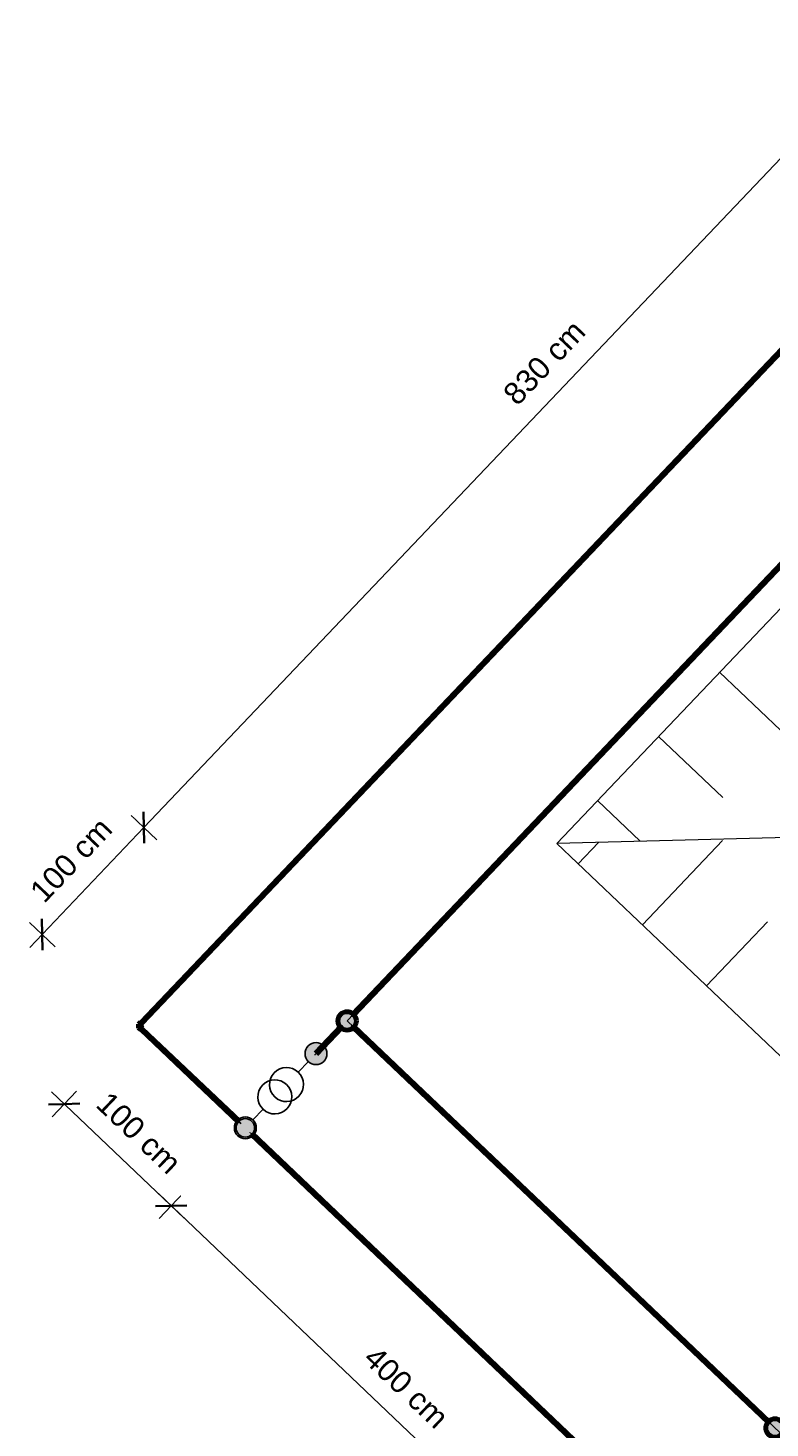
# Model space of a CAD drawing. Header units: metres. Extents: x 32343130.2 to 32343186.6, y 5699222 to 5699276.9.
# Tile 7 of 43: x 32343130.2 to 32343135.2, y 5699254.4 to 5699263.9. Entities that reach past the tile are written whole.
import ezdxf

# ---------------------------------------------------------------- set-up
doc = ezdxf.new("R2010")
doc.units = ezdxf.units.M
doc.linetypes.add('Mitte 1', pattern=[0.03, 0.012, -0.006, 0.006, -0.006])
for name, color, linetype, lineweight in [('0-1', 7, 'Continuous', 5), ('A-ANNO-DIMS', 7, 'Continuous', 9), ('A-ANNO-DIMS-50', 7, 'Continuous', 9), ('E-POWR-CNTR', 7, 'Mitte 1', 25)]:
    doc.layers.add(name, color=color, linetype=linetype, lineweight=lineweight)
for name, color, linetype, lineweight, true_color in [('A-DETL-1', 254, 'Continuous', 18, 0xbebebe), ('A-MASS-1', 7, 'Continuous', 9, 0xcccccc), ('A-MASS-2', 7, 'Continuous', 5, 0xcccccc), ('E-POWR-CNDT-1', 7, 'Continuous', 70, 0x008040), ('E-POWR-CNDT-2', 7, 'Continuous', 70, 0x804000), ('E-POWR-CNDT-3', 5, 'Continuous', 35, 0x0000ff), ('E-POWR-CNTR-1', 7, 'Mitte 1', 70, 0x008040), ('E-POWR-CNTR-2', 7, 'Mitte 1', 70, 0x804000), ('G-IMPT-1', 7, 'Continuous', 70, 0x008040), ('G-IMPT-2', 5, 'Continuous', 35, 0x0000ff), ('G-IMPT-3', 5, 'Continuous', 25, 0x0000ff)]:
    doc.layers.add(name, color=color, linetype=linetype, lineweight=lineweight, true_color=true_color)
doc.styles.add('Arial_1', font='arial.ttf', dxfattribs={"height": 0.15})
doc.dimstyles.new('Blitzschutz', dxfattribs={"dimscale": 0.3048, "dimtxt": 0.153039, "dimasz": 0.492126, "dimexe": 0.393701, "dimexo": 0.0625, "dimgap": 0.287073, "dimtad": 1, "dimlfac": 100, "dimrnd": 0.01, "dimdsep": 46, "dimtxsty": 'Arial_1', "dimblk1": 'OBLIQUE', "dimblk2": 'OBLIQUE', "dimsah": 1, "dimcen": 0.09, "dimdle": 0.393701, "dimadec": 0, "dimazin": 0, "dimtfac": 1, "dimtdec": 4, "dimtix": 1, "dimtmove": 0, "dimatfit": 3, "dimfxl": 0.393701, "dimfxlon": 1, "dimtvp": 1, "dimtfill": 1, "dimtolj": 1, "dimtzin": 0, "dimarcsym": 2})

# ---------------------------------------------------------------- blocks, each defined once
blk = doc.blocks.new('Aushub - Aushub-3443405-TGA_190_LP5_GR_FU-TGA-01_G_')
at = {"layer": 'A-MASS-2'}
for p, q in [((57.9891, 9.4774), (57.1197, 10.3045)), ((57.1409, 9.4562), (56.7062, 9.8698)), ((56.5824, 9.1594), (56.2926, 9.4351)), ((56.1618, 9.0075), (56.2996, 9.1523)), ((56.5965, 8.5939), (57.1396, 9.1648)), ((57.0312, 8.1803), (57.4447, 8.615))]:
    blk.add_line(p, q, dxfattribs=at)
blk = doc.blocks.new('ARC_190_LPX_FM_Stellplätze_rvt-1-TGA_190_LP5_GR_FU-TGA-01_G_')
at = {"layer": 'A-MASS-1'}
for p, q in [((32343139.0227, 5699263.8366), (32343133.7846, 5699258.3308)), ((32343133.7846, 5699258.3308), (32343168.2704, 5699225.5217))]:
    blk.add_line(p, q, dxfattribs=at)
at = {"layer": 'A-MASS-2'}
blk.add_line((32343135.4807, 5699258.373), (32343133.7846, 5699258.3308), dxfattribs=at)
blk.add_blockref('Aushub - Aushub-3443405-TGA_190_LP5_GR_FU-TGA-01_G_', (32343077.7673, 5699249.1855), dxfattribs=at)
blk = doc.blocks.new('Leerrohr - Bogen - PVC - Ringerder-7479189-TGA_190_LP5_GR_FU-TGA-01_G_')
at = {"layer": 'E-POWR-CNDT-2'}
for p, q in [((-0.0095, 0.0079), (-0.0299, 0.0079)), ((-0.0299, 0.0079), (-0.0299, -0.0079)), ((-0.0299, 0.0079), (-0.0299, -0.0079)), ((0.0095, 0.0095), (-0.0095, 0.0095)), ((-0.0095, 0.0095), (-0.0095, -0.0095)), ((-0.0095, -0.0095), (0.0095, 0.0095)), ((0.0095, 0.0095), (-0.0095, -0.0095)), ((-0.0095, -0.0095), (-0.0095, 0.0095)), ((-0.0095, 0.0095), (0.0095, 0.0095)), ((-0.0095, 0.0079), (-0.0095, -0.0079)), ((-0.0095, 0.0079), (-0.0095, -0.0079)), ((-0.0079, 0.0299), (-0.0079, 0.0095)), ((0.0079, 0.0299), (-0.0079, 0.0299)), ((0.0079, 0.0299), (-0.0079, 0.0299)), ((-0.0079, 0.0095), (0.0079, 0.0095)), ((-0.0079, 0.0095), (0.0079, 0.0095)), ((0.0079, 0.0095), (0.0079, 0.0299)), ((-0.0299, -0.0079), (-0.0095, -0.0079))]:
    blk.add_line(p, q, dxfattribs=at)
blk = doc.blocks.new('Leerrohr-Verteilerkasten - T-Stück - PVC1 - Fundamenterder-7531893-TGA_190_LP5_GR_FU-TGA-01_G_')
at = {"layer": 'G-IMPT-1'}
blk.add_hatch(color=256, dxfattribs=at).paths.add_polyline_path([(0.0625, 0), (0.0604, 0.0162), (0.0541, 0.0313), (0.0442, 0.0442), (0.0313, 0.0541), (0.0162, 0.0604), (0, 0.0625), (-0.0162, 0.0604), (-0.0313, 0.0541), (-0.0442, 0.0442), (-0.0541, 0.0313), (-0.0604, 0.0162), (-0.0625, 0), (-0.0604, -0.0162), (-0.0541, -0.0313), (-0.0442, -0.0442), (-0.0313, -0.0541), (-0.0162, -0.0604), (0, -0.0625), (0.0162, -0.0604), (0.0313, -0.0541), (0.0442, -0.0442), (0.0541, -0.0313), (0.0604, -0.0162)])
blk.add_circle((0, 0), 0.0625, dxfattribs=at)
blk = doc.blocks.new('Leerrohr-Verteilerkasten - T-Stück - PVC1 - Anschlusspunkt-7532436-TGA_190_LP5_GR_FU-TGA-01_G_')
at = {"layer": 'G-IMPT-2'}
for points in [[(0, 0.0743), (-0.0192, 0.0718), (-0.0371, 0.0643), (-0.0525, 0.0525), (-0.0643, 0.0371), (-0.0718, 0.0192), (-0.0743, 0), (-0.0718, -0.0192), (-0.0643, -0.0371), (-0.0525, -0.0525), (-0.0371, -0.0643), (-0.0192, -0.0718), (0, -0.0743), (0.0192, -0.0718), (0.0371, -0.0643), (0.0525, -0.0525), (0.0643, -0.0371), (0.0718, -0.0192), (0.0743, 0), (0.0718, 0.0192), (0.0643, 0.0371), (0.0525, 0.0525), (0.0371, 0.0643), (0.0192, 0.0718)], [(0, 0.0625), (-0.0162, 0.0604), (-0.0313, 0.0541), (-0.0442, 0.0442), (-0.0541, 0.0313), (-0.0604, 0.0162), (-0.0625, 0), (-0.0604, -0.0162), (-0.0541, -0.0313), (-0.0442, -0.0442), (-0.0313, -0.0541), (-0.0162, -0.0604), (0, -0.0625), (0.0162, -0.0604), (0.0313, -0.0541), (0.0442, -0.0442), (0.0541, -0.0313), (0.0604, -0.0162), (0.0625, 0), (0.0604, 0.0162), (0.0541, 0.0313), (0.0442, 0.0442), (0.0313, 0.0541), (0.0162, 0.0604)], [(0, -0.62), (-0.0192, -0.6225), (-0.0371, -0.63), (-0.0525, -0.6418), (-0.0643, -0.6572), (-0.0718, -0.6751), (-0.0743, -0.6943), (-0.0718, -0.7135), (-0.0643, -0.7315), (-0.0525, -0.7468), (-0.0371, -0.7587), (-0.0192, -0.7661), (0, -0.7686), (0.0192, -0.7661), (0.0371, -0.7587), (0.0525, -0.7468), (0.0643, -0.7315), (0.0718, -0.7135), (0.0743, -0.6943), (0.0718, -0.6751), (0.0643, -0.6572), (0.0525, -0.6418), (0.0371, -0.63), (0.0192, -0.6225)]]:
    blk.add_hatch(color=256, dxfattribs=at).paths.add_polyline_path(points)
at = {"layer": 'G-IMPT-3'}
for p, q in [((0, -0.1743), (0, -0.0743)), ((0, -0.52), (0, -0.62))]:
    blk.add_line(p, q, dxfattribs=at)
for centre, radius in [((0, 0), 0.0743), ((0, 0), 0.0625), ((0, -0.6943), 0.0743)]:
    blk.add_circle(centre, radius, dxfattribs=at)
for centre in [(0, -0.2895), (0, -0.4048)]:
    blk.add_ellipse(centre, major_axis=(0.1152, 0), ratio=1, dxfattribs=at)
blk = doc.blocks.new('DIMBLOCK7-TGA_190_LP5_GR_FU-TGA-01_G_')
at = {"layer": 'A-ANNO-DIMS-50', "transparency": 16777216}
for p, q in [((32343134.1579, 5699253.0364), (32343131.086, 5699255.9589)), ((32343131.1729, 5699255.8762), (32343131.2556, 5699255.9632)), ((32343131.1729, 5699255.8762), (32343131.0902, 5699255.7893)), ((32343134.0709, 5699253.1191), (32343134.1536, 5699253.2061)), ((32343134.0709, 5699253.1191), (32343133.9882, 5699253.0322))]:
    blk.add_line(p, q, dxfattribs=at)
at = {"layer": 'A-ANNO-DIMS-50', "lineweight": 35, "transparency": 16777216}
for p, q in [((32343131.1729, 5699255.8762), (32343131.0669, 5699255.8736)), ((32343131.1729, 5699255.8762), (32343131.279, 5699255.8789)), ((32343134.0709, 5699253.1191), (32343133.9649, 5699253.1165)), ((32343134.0709, 5699253.1191), (32343134.177, 5699253.1218))]:
    blk.add_line(p, q, dxfattribs=at)
at = {"layer": 'A-ANNO-DIMS-50', "color": 0, "transparency": 16777216, "insert": (32343132.5683, 5699254.9383), "char_height": 0.15, "width": 0.822172, "attachment_point": 1, "rotation": 316.42726, "line_spacing_factor": 0.941778, "style": 'Arial_1', "bg_fill": 3, "box_fill_scale": 1.25, "bg_fill_color": 256, "bg_fill_true_color": 13158600, "bg_fill_transparency": 0}
blk.add_mtext('400 cm', dxfattribs=at)
blk = doc.blocks.new('_Oblique')
at = {"color": 0, "linetype": 'ByBlock', "lineweight": -2}
blk.add_line((-0.5, -0.5), (0.5, 0.5), dxfattribs=at)
blk = doc.blocks.new('DIMBLOCK8-TGA_190_LP5_GR_FU-TGA-01_G_')
at = {"layer": 'A-ANNO-DIMS-50', "transparency": 16777216}
for p, q in [((32343131.2599, 5699255.7935), (32343130.3615, 5699256.6482)), ((32343130.4484, 5699256.5655), (32343130.5311, 5699256.6524)), ((32343130.4484, 5699256.5655), (32343130.3657, 5699256.4785)), ((32343131.1729, 5699255.8762), (32343131.2556, 5699255.9632)), ((32343131.1729, 5699255.8762), (32343131.0902, 5699255.7893))]:
    blk.add_line(p, q, dxfattribs=at)
at = {"layer": 'A-ANNO-DIMS-50', "lineweight": 35, "transparency": 16777216}
for p, q in [((32343130.4484, 5699256.5655), (32343130.3424, 5699256.5628)), ((32343130.4484, 5699256.5655), (32343130.5545, 5699256.5681)), ((32343131.1729, 5699255.8762), (32343131.0669, 5699255.8736)), ((32343131.1729, 5699255.8762), (32343131.279, 5699255.8789))]:
    blk.add_line(p, q, dxfattribs=at)
at = {"layer": 'A-ANNO-DIMS-50', "color": 0, "transparency": 16777216, "insert": (32343130.757, 5699256.6615), "char_height": 0.15, "width": 0.822172, "attachment_point": 1, "rotation": 316.42726, "line_spacing_factor": 0.941778, "style": 'Arial_1', "bg_fill": 3, "box_fill_scale": 1.25, "bg_fill_color": 256, "bg_fill_true_color": 13158600, "bg_fill_transparency": 0}
blk.add_mtext('100 cm', dxfattribs=at)
blk = doc.blocks.new('DIMBLOCK12-TGA_190_LP5_GR_FU-TGA-01_G_')
at = {"layer": 'A-ANNO-DIMS-50', "transparency": 16777216}
for p, q in [((32343130.9881, 5699258.4379), (32343130.9012, 5699258.5206)), ((32343130.2161, 5699257.6264), (32343130.9881, 5699258.4379)), ((32343130.9881, 5699258.4379), (32343131.075, 5699258.3551)), ((32343130.2988, 5699257.7134), (32343130.2119, 5699257.7961)), ((32343130.2988, 5699257.7134), (32343130.3858, 5699257.6306))]:
    blk.add_line(p, q, dxfattribs=at)
at = {"layer": 'A-ANNO-DIMS-50', "lineweight": 35, "transparency": 16777216}
for p, q in [((32343130.9881, 5699258.4379), (32343130.9855, 5699258.5439)), ((32343130.9881, 5699258.4379), (32343130.9907, 5699258.3318)), ((32343130.2988, 5699257.7134), (32343130.2962, 5699257.8194)), ((32343130.2988, 5699257.7134), (32343130.3015, 5699257.6073))]:
    blk.add_line(p, q, dxfattribs=at)
at = {"layer": 'A-ANNO-DIMS-50', "color": 0, "transparency": 16777216, "insert": (32343130.2029, 5699258.0219), "char_height": 0.15, "width": 0.822172, "attachment_point": 1, "rotation": 46.42726, "line_spacing_factor": 0.941778, "style": 'Arial_1', "bg_fill": 3, "box_fill_scale": 1.25, "bg_fill_color": 256, "bg_fill_true_color": 13158600, "bg_fill_transparency": 0}
blk.add_mtext('100 cm', dxfattribs=at)
blk = doc.blocks.new('DIMBLOCK13-TGA_190_LP5_GR_FU-TGA-01_G_')
at = {"layer": 'A-ANNO-DIMS-50', "transparency": 16777216}
for p, q in [((32343136.7091, 5699264.4512), (32343136.6222, 5699264.5339)), ((32343130.9881, 5699258.4379), (32343136.7091, 5699264.4512)), ((32343136.7091, 5699264.4512), (32343136.796, 5699264.3685)), ((32343130.9881, 5699258.4379), (32343130.9012, 5699258.5206)), ((32343130.9881, 5699258.4379), (32343131.075, 5699258.3551))]:
    blk.add_line(p, q, dxfattribs=at)
at = {"layer": 'A-ANNO-DIMS-50', "lineweight": 35, "transparency": 16777216}
for p, q in [((32343136.7091, 5699264.4512), (32343136.7065, 5699264.5573)), ((32343136.7091, 5699264.4512), (32343136.7117, 5699264.3452)), ((32343130.9881, 5699258.4379), (32343130.9855, 5699258.5439)), ((32343130.9881, 5699258.4379), (32343130.9907, 5699258.3318))]:
    blk.add_line(p, q, dxfattribs=at)
at = {"layer": 'A-ANNO-DIMS-50', "color": 0, "transparency": 16777216, "insert": (32343133.408, 5699261.3909), "char_height": 0.15, "width": 0.822172, "attachment_point": 1, "rotation": 46.42726, "line_spacing_factor": 0.941778, "style": 'Arial_1', "bg_fill": 3, "box_fill_scale": 1.25, "bg_fill_color": 256, "bg_fill_true_color": 13158600, "bg_fill_transparency": 0}
blk.add_mtext('830 cm', dxfattribs=at)

msp = doc.modelspace()

# ---------------------------------------------------------------- linework, layer by layer
at = {"layer": 'A-DETL-1'}
for q in [(32343149.02727, 5699274.64299), (32343167.14036, 5699224.04334)]:
    msp.add_line((32343132.36436, 5699257.12854), q, dxfattribs=at)
at = {"layer": 'E-POWR-CNDT-1'}
for p, q in [((32343138.04316, 5699263.10334), (32343132.40074, 5699257.17257)), ((32343132.40653, 5699257.16706), (32343138.04895, 5699263.09783)), ((32343132.40074, 5699257.17257), (32343132.40363, 5699257.16981)), ((32343132.40363, 5699257.16981), (32343132.40653, 5699257.16706)), ((32343132.32216, 5699257.08998), (32343132.15075, 5699256.9098)), ((32343132.15654, 5699256.90429), (32343132.32796, 5699257.08446)), ((32343132.32506, 5699257.08722), (32343132.32216, 5699257.08998)), ((32343132.32796, 5699257.08446), (32343132.32506, 5699257.08722)), ((32343132.4084, 5699257.09213), (32343132.40289, 5699257.08633)), ((32343132.40289, 5699257.08633), (32343135.21829, 5699254.40781)), ((32343135.22381, 5699254.4136), (32343132.4084, 5699257.09213)), ((32343132.15075, 5699256.9098), (32343132.15364, 5699256.90705)), ((32343132.15075, 5699256.9098), (32343132.15364, 5699256.90705)), ((32343132.15364, 5699256.90705), (32343132.15654, 5699256.90429)), ((32343135.21829, 5699254.40781), (32343135.22105, 5699254.41071)), ((32343135.22105, 5699254.41071), (32343135.22381, 5699254.4136))]:
    msp.add_line(p, q, dxfattribs=at)
at = {"layer": 'E-POWR-CNDT-2'}
for p, q in [((32343137.31866, 5699263.79262), (32343130.96826, 5699257.11769)), ((32343130.97406, 5699257.11218), (32343137.32446, 5699263.78711)), ((32343130.96826, 5699257.11769), (32343130.97116, 5699257.11493)), ((32343130.96826, 5699257.11769), (32343130.97116, 5699257.11493)), ((32343130.97116, 5699257.11493), (32343130.97406, 5699257.11218)), ((32343130.97221, 5699257.0727), (32343130.96946, 5699257.06981)), ((32343130.96946, 5699257.06981), (32343131.63102, 5699256.44041)), ((32343130.97497, 5699257.0756), (32343130.97221, 5699257.0727)), ((32343130.97497, 5699257.0756), (32343130.97221, 5699257.0727)), ((32343131.63653, 5699256.4462), (32343130.97497, 5699257.0756)), ((32343131.63102, 5699256.44041), (32343131.63653, 5699256.4462)), ((32343131.71637, 5699256.36473), (32343131.71361, 5699256.36183)), ((32343131.71637, 5699256.36473), (32343131.71361, 5699256.36183)), ((32343131.71361, 5699256.36183), (32343140.32502, 5699248.16911)), ((32343131.71912, 5699256.36763), (32343131.71637, 5699256.36473)), ((32343140.33053, 5699248.1749), (32343131.71912, 5699256.36763))]:
    msp.add_line(p, q, dxfattribs=at)
at = {"layer": 'E-POWR-CNTR'}
for p, q in [((32343137.32156, 5699263.78986), (32343130.97116, 5699257.11493)), ((32343132.40363, 5699257.16981), (32343138.04606, 5699263.10059)), ((32343130.97116, 5699257.11493), (32343130.95711, 5699257.10017)), ((32343130.97221, 5699257.0727), (32343130.95745, 5699257.08675)), ((32343131.63377, 5699256.44331), (32343130.97221, 5699257.0727)), ((32343132.32506, 5699257.08722), (32343132.15364, 5699256.90705)), ((32343135.22105, 5699254.41071), (32343132.40564, 5699257.08923)), ((32343140.32777, 5699248.17201), (32343131.71637, 5699256.36473))]:
    msp.add_line(p, q, dxfattribs=at)
at = {"layer": 'E-POWR-CNTR-1'}
for p, q in [((32343132.40363, 5699257.16981), (32343138.04606, 5699263.10059)), ((32343132.32506, 5699257.08722), (32343132.15364, 5699256.90705)), ((32343135.22105, 5699254.41071), (32343132.40564, 5699257.08923))]:
    msp.add_line(p, q, dxfattribs=at)
at = {"layer": 'E-POWR-CNTR-2'}
for p, q in [((32343137.32156, 5699263.78986), (32343130.97116, 5699257.11493)), ((32343131.63377, 5699256.44331), (32343130.97221, 5699257.0727)), ((32343140.32777, 5699248.17201), (32343131.71637, 5699256.36473))]:
    msp.add_line(p, q, dxfattribs=at)

# ---------------------------------------------------------------- block references
at = {"layer": '0-1'}
msp.add_blockref('ARC_190_LPX_FM_Stellplätze_rvt-1-TGA_190_LP5_GR_FU-TGA-01_G_', (0, 0), dxfattribs=at)
at = {"layer": 'E-POWR-CNDT-1'}
for p, rotation in [((32343132.36435, 5699257.12852), 46.42725660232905), ((32343135.26235, 5699254.37142), 136.4272566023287)]:
    msp.add_blockref('Leerrohr-Verteilerkasten - T-Stück - PVC1 - Fundamenterder-7531893-TGA_190_LP5_GR_FU-TGA-01_G_', p, dxfattribs=dict(at, rotation=rotation))
at = {"layer": 'E-POWR-CNDT-2', "rotation": 226.4272566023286}
msp.add_blockref('Leerrohr - Bogen - PVC - Ringerder-7479189-TGA_190_LP5_GR_FU-TGA-01_G_', (32343130.95057, 5699257.09329), dxfattribs=at)
at = {"layer": 'E-POWR-CNDT-3', "rotation": 136.4272566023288}
msp.add_blockref('Leerrohr-Verteilerkasten - T-Stück - PVC1 - Anschlusspunkt-7532436-TGA_190_LP5_GR_FU-TGA-01_G_', (32343131.67507, 5699256.40402), dxfattribs=at)

# ---------------------------------------------------------------- next in the draw order: dimensions: what is measured, and where the dimension line sits
at = {"layer": 'A-ANNO-DIMS'}
for base, p1, p2, angle, override, picture, middle in [((32343130.9881, 5699258.43785), (32343130.38576, 5699257.63064), (32343131.07504, 5699258.35514), 46.427257, {"dimpost": '<> cm', "dimfxl": 1}, 'DIMBLOCK12-TGA_190_LP5_GR_FU-TGA-01_G_', (32343130.52458, 5699258.1887)), ((32343131.17293, 5699255.87621), (32343134.15364, 5699253.20606), (32343131.25564, 5699255.96315), 316.427257, {"dimpost": '<> cm', "dimfxl": 4}, 'DIMBLOCK7-TGA_190_LP5_GR_FU-TGA-01_G_', (32343132.73503, 5699254.61655))]:
    dim = msp.add_linear_dim(base=base, p1=p1, p2=p2, angle=angle, dimstyle='Blitzschutz', override=override, dxfattribs=at)
    dim.commit()
    dim.dimension.update_dxf_attribs({"geometry": picture, "text_midpoint": middle})

# ---------------------------------------------------------------- next in the draw order: dimensions: what is measured, and where the dimension line sits
for base, p1, p2, angle, override, picture, middle in [((32343136.7091, 5699264.45122), (32343131.07504, 5699258.35514), (32343136.79604, 5699264.36851), 46.427257, {"dimpost": '<> cm', "dimfxl": 8.300025}, 'DIMBLOCK13-TGA_190_LP5_GR_FU-TGA-01_G_', (32343133.72968, 5699261.55767)), ((32343130.44843, 5699256.56549), (32343131.25564, 5699255.96315), (32343130.53114, 5699256.65243), 316.427256, {"dimpost": '<> cm', "dimfxl": 1}, 'DIMBLOCK8-TGA_190_LP5_GR_FU-TGA-01_G_', (32343130.92378, 5699256.33973))]:
    dim = msp.add_linear_dim(base=base, p1=p1, p2=p2, angle=angle, dimstyle='Blitzschutz', override=override, dxfattribs=at)
    dim.commit()
    dim.dimension.update_dxf_attribs({"geometry": picture, "text_midpoint": middle})

doc.saveas('drawing.dxf')
